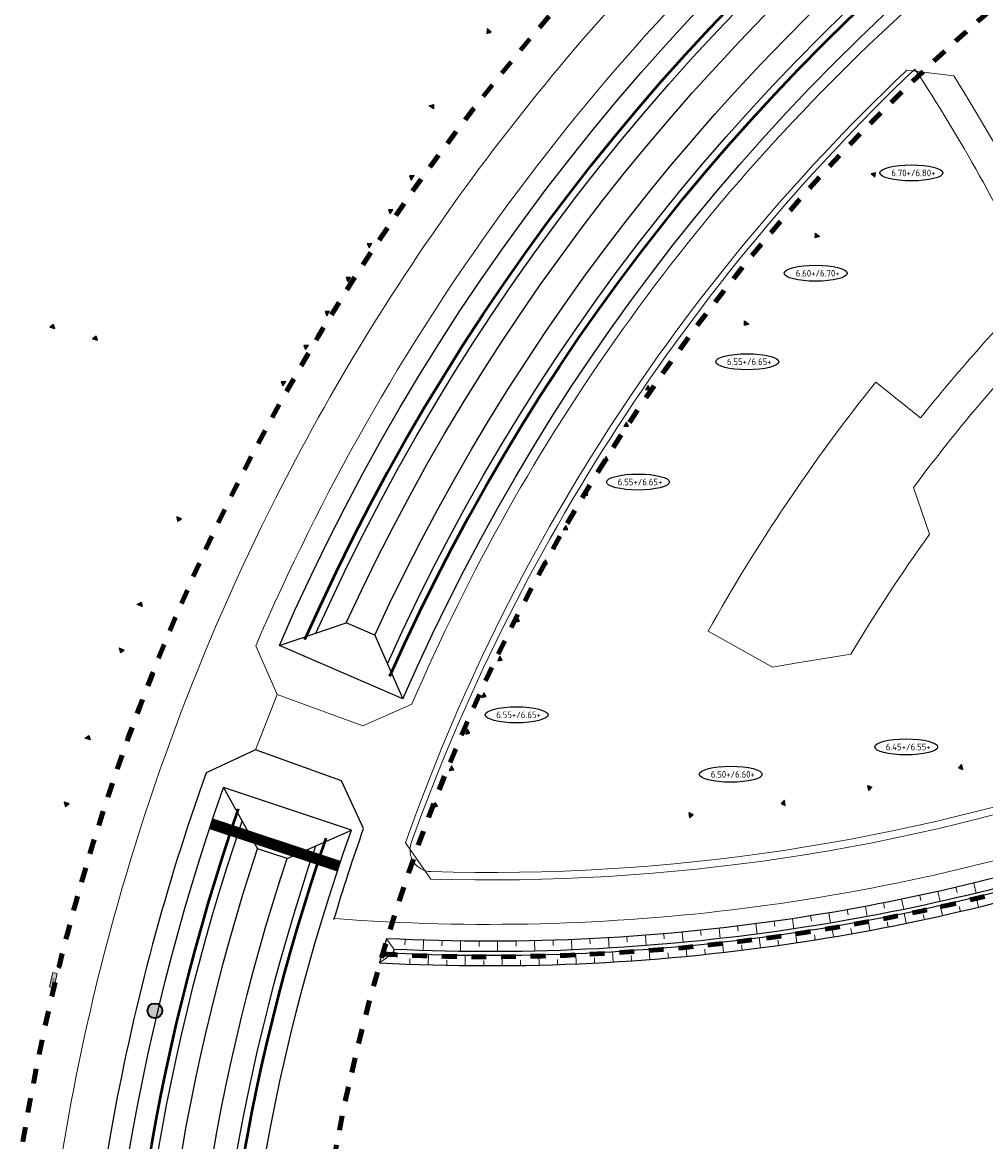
# Model space of a CAD drawing. Extents: x 168028 to 170416, y 448671 to 449636.
# Tile 20 of 32: x 168404 to 168534, y 449277 to 449428. Entities that reach past the tile are written whole.
import ezdxf
from ezdxf.enums import TextEntityAlignment as Align

# ---------------------------------------------------------------- set-up
doc = ezdxf.new("R2010")
doc.units = 0
doc.linetypes.add('XX-FASEGRENS', pattern=[4, 2, -2])
doc.layers.get('0').update_dxf_attribs({"lineweight": 0})
for name, color, linetype, lineweight in [('N-CO-GC-DAMWAND-G', 60, 'OB-BESCHOEIING', 50), ('N-RO-OG-TOPOGRAFIE_BEBOUWING_ENTREE-S', 7, 'Continuous', 25), ('N-WA-GW-GRONDWERKLIJN-G', 90, 'Continuous', 25), ('N-WE-GW-TALUDARCERING_KORT-G', 90, 'Continuous', 13), ('N-WE-GW-TALUDARCERING_LANG-G', 90, 'Continuous', 13), ('N-WE-VH-KANTVERHARDING-G', 210, 'Continuous', 18), ('N-XX-AL-PEILMAAT_VLOERPEIL-S', 7, 'Continuous', 25), ('X-XX-AL-REFERENTIE-G', 7, 'Continuous', 25)]:
    doc.layers.add(name, color=color, linetype=linetype, lineweight=lineweight)
for name, color, linetype, lineweight, true_color in [('N-GV-GR-BOOM_KNELPUNT-G', 7, 'Continuous', 35, 0xff8000), ('N-OI-KL-DATA_CAI_KAST-S', 3, 'Continuous', 15, 0x00ff00), ('N-OI-KL-ZINKER-G', 7, 'Continuous', 35, 0xffca80), ('N01-WE-KG-KADASTRAAL-O', 150, 'Continuous', 18, 0x007fff), ('X-XX-AL-FASEGRENS-G', 7, 'XX-FASEGRENS', 100, 0x0d33f2)]:
    doc.layers.add(name, color=color, linetype=linetype, lineweight=lineweight, true_color=true_color)
doc.styles.add('NLCS-ISO', font='NLCS-ISO.ttf')
doc.linetypes.add('OB-BESCHOEIING', pattern='A,30,-5,[1,NLCS.SHX,S=1,R=0,X=0,Y=0],-5', length=40)

# ---------------------------------------------------------------- blocks, each defined once
blk = doc.blocks.new('SKL-DATA_TERREINKAST-SO')
at = {"true_color": 0xe600e6}
h = blk.add_hatch(color=6, dxfattribs=at)
h.dxf.hatch_style = 1
h.paths.add_polyline_path([(1, 0.35), (-1, 0.35), (-1, -0.25), (1, -0.25)])
at = {"flags": 128}
blk.add_lwpolyline([(1, 0.35), (-1, 0.35), (-1, -0.25), (1, -0.25)], close=True, dxfattribs=at)
at = {"style": 'NLCS-ISO'}
blk.add_attdef('TYPE', text='', height=0.35, dxfattribs=at).set_placement((-0.03, 0.05), align=Align.MIDDLE_CENTER)
blk = doc.blocks.new('*U194')
blk.add_hatch(color=256).paths.add_polyline_path([(-0.5, -2.65), (-0.5, -3.35), (0, -3)])
blk.add_lwpolyline([(-0.5, -2.65), (-0.5, -3.35), (0, -3)], close=True)
blk = doc.blocks.new('*U192')
blk.add_hatch(color=256).paths.add_polyline_path([(-0.5, 2.65), (-0.5, 3.35), (0, 3)])
blk.add_lwpolyline([(-0.5, 2.65), (-0.5, 3.35), (0, 3)], close=True)

msp = doc.modelspace()

# ---------------------------------------------------------------- hatches: boundary and pattern name
at = {"layer": 'N-GV-GR-BOOM_KNELPUNT-G'}
h = msp.add_hatch(color=256, dxfattribs=at)
h.dxf.hatch_style = 1
edge = h.paths.add_edge_path()
edge.add_arc((168421.891, 449294.652), 1, 0, 360)
at = {"layer": 'N-RO-OG-TOPOGRAFIE_BEBOUWING_ENTREE-S'}
for points in [[(168518.688, 449407.776), (168519.183, 449407.282), (168519.289, 449407.883)], [(168511.195, 449399.727), (168511.734, 449399.282), (168511.146, 449399.119)], [(168501.601, 449387.871), (168502.16, 449387.449), (168501.579, 449387.261)], [(168488.554, 449379.172), (168488.199, 449378.568), (168488.807, 449378.617)], [(168485.638, 449374.216), (168485.283, 449373.613), (168485.891, 449373.661)], [(168482.903, 449369.56), (168482.548, 449368.957), (168483.156, 449369.005)], [(168480.166, 449364.905), (168479.811, 449364.302), (168480.42, 449364.35)], [(168477.43, 449360.25), (168477.075, 449359.646), (168477.683, 449359.694)], [(168474.693, 449355.595), (168474.338, 449354.991), (168474.946, 449355.039)], [(168470.853, 449347.822), (168470.57, 449347.182), (168471.168, 449347.3)], [(168468.524, 449342.565), (168468.241, 449341.925), (168468.839, 449342.043)], [(168466.337, 449337.628), (168466.053, 449336.988), (168466.652, 449337.105)], [(168464.149, 449332.691), (168463.866, 449332.051), (168464.465, 449332.168)], [(168531.08, 449327.264), (168530.926, 449327.947), (168530.515, 449327.496)], [(168461.962, 449327.754), (168461.679, 449327.114), (168462.277, 449327.231)], [(168518.399, 449324.4), (168518.245, 449325.083), (168518.81, 449324.852)], [(168459.775, 449322.816), (168459.491, 449322.176), (168460.09, 449322.294)], [(168507.098, 449322.397), (168507.008, 449323.091), (168506.557, 449322.68)], [(168494.205, 449320.729), (168494.116, 449321.423), (168494.656, 449321.14)]]:
    msp.add_hatch(color=256, dxfattribs=at).paths.add_polyline_path(points)

# ---------------------------------------------------------------- linework, layer by layer
at = {"layer": 'N-CO-GC-DAMWAND-G', "flags": 128}
for points in [[(168442.174, 449344.807, -0.2758719), (168688.366, 449519.308)], [(168453.655, 449339.862, -0.2741391), (168687.648, 449506.708)], [(168476.817, 448976.11, 0.0397224), (168464.186, 449041.441, 0.0303567), (168439.393, 449113.57, -0.1830286), (168433.197, 449321.937, -0.1830286)], [(168489.229, 448977.591, 0.0396704), (168476.232, 449044.78, 0.0303567), (168450.946, 449118.342, -0.1831458), (168445.055, 449317.98, -0.1831458)]]:
    msp.add_lwpolyline(points, format="xyb", dxfattribs=at)
at = {"layer": 'N-GV-GR-BOOM_KNELPUNT-G'}
msp.add_circle((168421.891, 449294.652), 1, dxfattribs=at)
at = {"layer": 'N-OI-KL-ZINKER-G', "const_width": 1.5, "flags": 128}
msp.add_lwpolyline([(168429.503, 449319.918), (168446.778, 449314.19)], dxfattribs=at)
at = {"layer": 'N-RO-OG-TOPOGRAFIE_BEBOUWING_ENTREE-S'}
for points in [[(168518.688, 449407.776), (168519.183, 449407.282), (168519.289, 449407.883)], [(168511.195, 449399.727), (168511.734, 449399.282), (168511.146, 449399.119)], [(168501.601, 449387.871), (168502.16, 449387.449), (168501.579, 449387.261)], [(168488.554, 449379.172), (168488.199, 449378.568), (168488.807, 449378.617)], [(168485.638, 449374.216), (168485.283, 449373.613), (168485.891, 449373.661)], [(168482.903, 449369.56), (168482.548, 449368.957), (168483.156, 449369.005)], [(168480.166, 449364.905), (168479.811, 449364.302), (168480.42, 449364.35)], [(168477.43, 449360.25), (168477.075, 449359.646), (168477.683, 449359.694)], [(168474.693, 449355.595), (168474.338, 449354.991), (168474.946, 449355.039)], [(168470.853, 449347.822), (168470.57, 449347.182), (168471.168, 449347.3)], [(168468.524, 449342.565), (168468.241, 449341.925), (168468.839, 449342.043)], [(168466.337, 449337.628), (168466.053, 449336.988), (168466.652, 449337.105)], [(168464.149, 449332.691), (168463.866, 449332.051), (168464.465, 449332.168)], [(168531.08, 449327.264), (168530.926, 449327.947), (168530.515, 449327.496)], [(168461.962, 449327.754), (168461.679, 449327.114), (168462.277, 449327.231)], [(168518.399, 449324.4), (168518.245, 449325.083), (168518.81, 449324.852)], [(168459.775, 449322.816), (168459.491, 449322.176), (168460.09, 449322.294)], [(168507.098, 449322.397), (168507.008, 449323.091), (168506.557, 449322.68)], [(168494.205, 449320.729), (168494.116, 449321.423), (168494.656, 449321.14)]]:
    msp.add_lwpolyline(points, close=True, dxfattribs=at)
at = {"layer": 'N-WA-GW-GRONDWERKLIJN-G', "flags": 128}
for points in [[(168438.723, 449344.028, -0.2800346), (168690.623, 449522.333)], [(168443.666, 449345.7, -0.2731449), (168686.894, 449518.185)], [(168447.751, 449347.082, -0.2673216), (168683.803, 449514.745, -0.2673216)], [(168451.6, 449345.4, -0.2666667), (168683.584, 449510.505, -0.2666667)], [(168453.312, 449341.549, -0.271589), (168686.288, 449507.594)], [(168455.424, 449336.794, -0.2778285), (168689.616, 449504.009)], [(168474.217, 448973.672, 0.0410043), (168461.439, 449040.68, 0.0303567), (168436.759, 449112.481, -0.1848137), (168431.179, 449324.805)], [(168477.65, 448977.632, 0.0388767), (168465.149, 449041.708, 0.0303567), (168440.317, 449113.951, -0.1817952), (168433.688, 449320.286, -0.1817952)], [(168492.287, 448975.854, 0.0408609), (168478.978, 449045.541, 0.0303567), (168453.58, 449119.431, -0.1851375), (168448.458, 449319.078)], [(168480.44, 448980.849, 0.0371769), (168468.185, 449042.55, 0.0303567), (168443.228, 449115.154, -0.1792436), (168435.762, 449316.553, -0.1792436)], [(168488.077, 448978.874, 0.0388546), (168475.268, 449044.513, 0.0303567), (168450.021, 449117.961, -0.1818449), (168443.648, 449316.96, -0.1818449)], [(168484.608, 448981.362, 0.0371754), (168472.232, 449043.671, 0.0303567), (168447.11, 449116.758, -0.179247), (168439.753, 449315.245, -0.179247)]]:
    msp.add_lwpolyline(points, format="xyb", dxfattribs=at)
for points in [[(168438.723, 449344.028), (168447.751, 449347.082)], [(168451.6, 449345.4), (168447.751, 449347.082)], [(168451.6, 449345.4), (168455.424, 449336.794)], [(168455.424, 449336.794), (168438.723, 449344.028)], [(168431.179, 449324.805), (168435.762, 449316.553)], [(168448.458, 449319.078), (168431.179, 449324.805)], [(168439.753, 449315.245), (168448.458, 449319.078)], [(168439.753, 449315.245), (168435.762, 449316.553)]]:
    msp.add_lwpolyline(points, dxfattribs=at)
for points in [[(168678.176, 449331.411, 0.0498977), (168623.499, 449332.623, 0.0520227), (168567.427, 449322.332, 0.0106009), (168556.324, 449318.817, -0.0438432), (168509.18, 449307.268, -0.0506606), (168453.205, 449304.391, 0.0031458), (168452.238, 449301.136, 0.0513782), (168509.681, 449304.007, 0.0438432), (168557.386, 449315.692, -0.0106009), (168568.356, 449319.166, -0.0520227), (168623.754, 449329.333, -0.0501011), (168677.994, 449328.109)], [(168676.706, 449330.177, 0.0486969), (168623.607, 449331.227, 0.0520227), (168567.821, 449320.989, 0.0106009), (168556.774, 449317.491, -0.0438432), (168509.393, 449305.885, -0.0496753), (168454.229, 449302.94, 0.0004799), (168454.082, 449302.446, 0.0497871), (168509.469, 449305.39, 0.0438432), (168556.935, 449317.018, -0.0106009), (168567.962, 449320.509, -0.0520227), (168623.646, 449330.729, -0.0487254), (168676.678, 449329.677)]]:
    msp.add_lwpolyline(points, format="xyb", close=True, dxfattribs=at)
at = {"layer": 'N-WE-GW-TALUDARCERING_KORT-G'}
for p, q in [((168530.146, 449311.325), (168530.305, 449310.643)), ((168525.267, 449310.231), (168525.414, 449309.546)), ((168515.455, 449308.307), (168515.577, 449307.618)), ((168520.37, 449309.225), (168520.504, 449308.538)), ((168530.769, 449308.081), (168530.61, 449308.763)), ((168505.579, 449306.739), (168505.676, 449306.046)), ((168510.524, 449307.478), (168510.634, 449306.787)), ((168520.992, 449305.984), (168520.858, 449306.671)), ((168525.89, 449306.989), (168525.743, 449307.674)), ((168495.653, 449305.527), (168495.725, 449304.831)), ((168500.622, 449306.088), (168500.706, 449305.393)), ((168516.077, 449305.066), (168515.955, 449305.755)), ((168455.707, 449304.277), (168455.679, 449303.578)), ((168460.705, 449304.118), (168460.689, 449303.418)), ((168465.704, 449304.049), (168465.701, 449303.349)), ((168470.704, 449304.07), (168470.713, 449303.37)), ((168475.703, 449304.182), (168475.725, 449303.482)), ((168480.699, 449304.383), (168480.733, 449303.684)), ((168485.69, 449304.675), (168485.737, 449303.976)), ((168490.676, 449305.056), (168490.735, 449304.359)), ((168506.202, 449303.494), (168506.104, 449304.187)), ((168511.147, 449304.236), (168511.037, 449304.927)), ((168486.315, 449301.41), (168486.267, 449302.108)), ((168491.3, 449301.798), (168491.24, 449302.495)), ((168496.277, 449302.275), (168496.204, 449302.971)), ((168501.245, 449302.84), (168501.16, 449303.535)), ((168456.333, 449300.95), (168456.36, 449301.649)), ((168461.331, 449300.804), (168461.345, 449301.504)), ((168466.33, 449300.747), (168466.332, 449301.447)), ((168471.33, 449300.779), (168471.32, 449301.479)), ((168476.329, 449300.9), (168476.306, 449301.6)), ((168481.324, 449301.11), (168481.289, 449301.81))]:
    msp.add_line(p, q, dxfattribs=at)
at = {"layer": 'N-WE-GW-TALUDARCERING_LANG-G'}
for p, q in [((168532.578, 449311.905), (168532.909, 449310.544)), ((168522.821, 449309.717), (168523.102, 449308.345)), ((168527.709, 449310.767), (168528.016, 449309.401)), ((168533.201, 449308.66), (168532.871, 449310.021)), ((168517.914, 449308.755), (168518.171, 449307.379)), ((168528.332, 449307.524), (168528.026, 449308.891)), ((168508.053, 449307.097), (168508.26, 449305.713)), ((168512.991, 449307.882), (168513.223, 449306.501)), ((168518.537, 449305.514), (168518.28, 449306.89)), ((168523.443, 449306.476), (168523.162, 449307.847)), ((168493.165, 449305.281), (168493.297, 449303.887)), ((168498.139, 449305.797), (168498.296, 449304.405)), ((168503.102, 449306.402), (168503.284, 449305.014)), ((168508.676, 449303.854), (168508.468, 449305.238)), ((168513.614, 449304.64), (168513.381, 449306.021)), ((168458.206, 449304.186), (168458.161, 449302.787)), ((168463.204, 449304.072), (168463.185, 449302.673)), ((168468.204, 449304.049), (168468.21, 449302.649)), ((168473.204, 449304.115), (168473.235, 449302.715)), ((168478.201, 449304.271), (168478.258, 449302.872)), ((168483.195, 449304.518), (168483.277, 449303.12)), ((168488.184, 449304.854), (168488.29, 449303.458)), ((168498.762, 449302.546), (168498.604, 449303.937)), ((168503.725, 449303.156), (168503.542, 449304.544)), ((168458.832, 449300.866), (168458.873, 449302.265)), ((168463.831, 449300.764), (168463.846, 449302.164)), ((168468.83, 449300.752), (168468.821, 449302.152)), ((168473.83, 449300.828), (168473.796, 449302.228)), ((168478.827, 449300.994), (168478.768, 449302.393)), ((168483.82, 449301.249), (168483.737, 449302.646)), ((168488.809, 449301.593), (168488.7, 449302.988)), ((168493.79, 449302.025), (168493.656, 449303.419))]:
    msp.add_line(p, q, dxfattribs=at)
at = {"layer": 'N-WE-GW-TALUDARCERING_LANG-G', "flags": 128}
for points in [[(168453.205, 449304.391), (168454.229, 449302.94)], [(168452.238, 449301.136), (168454.082, 449302.446)]]:
    msp.add_lwpolyline(points, dxfattribs=at)
at = {"layer": 'N-WE-VH-KANTVERHARDING-G', "flags": 128}
for points in [[(168408.689, 449180.821, -0.0824661), (168410.355, 449281.072, -0.0202213), (168415.793, 449305.21, -0.0549578), (168440.162, 449367.697, -0.0841572), (168502.034, 449449.157), (168502.86, 449456.379, -0.1436212), (168465.315, 449577.505)], [(168471.321, 449577.232, 0.064803), (168479.576, 449521.231), (168484.151, 449506.949, 0.0719111), (168513.562, 449451.513, 0.1121149), (168435.535, 449343.956), (168438.418, 449337.381), (168450.012, 449333.165), (168456.636, 449336.07, -0.1078754), (168523.697, 449430.104, -0.1131659), (168631.166, 449491.426, -0.0407364), (168637.141, 449423.792), (168636.746, 449422.873, -0.0529784), (168627.83, 449335.209, 0.0550023), (168567.963, 449324.863, 0.0117086), (168555.589, 449320.975, -0.1011871), (168446.279, 449307.11)]]:
    msp.add_lwpolyline(points, format="xyb", dxfattribs=at)
msp.add_lwpolyline([(168459.167, 449312.441), (168455.786, 449317.366, -0.1188474), (168523.278, 449421.531), (168523.5, 449421.743), (168529.852, 449420.993, -0.0997554), (168562.967, 449334.817), (168558.973, 449328.405, 0.0049442), (168553.657, 449326.656, -0.0895093)], format="xyb", close=True, dxfattribs=at)
msp.add_lwpolyline([(168435.497, 449329.931), (168438.418, 449337.381)], dxfattribs=at)
at = {"layer": 'N-XX-AL-PEILMAAT_VLOERPEIL-S', "color": 7, "linetype": 'ByBlock'}
for centre in [(168524.136, 449407.882), (168511.2, 449394.324), (168501.949, 449382.362), (168487.189, 449366.106), (168470.771, 449334.644), (168523.433, 449330.309), (168499.729, 449326.609)]:
    msp.add_ellipse(centre, major_axis=(4.255, 0), ratio=0.2541392, dxfattribs=at)
at = {"layer": 'N01-WE-KG-KADASTRAAL-O', "flags": 128}
msp.add_lwpolyline([(168515.956, 449342.859), (168508.765, 449341.655), (168505.379, 449341.087), (168502.384, 449342.77), (168496.671, 449345.964, -0.0412857), (168519.31, 449379.608), (168525.361, 449374.766, -0.0248002), (168541.012, 449392.453, 0.0367465), (168524.609, 449421.922, 0.1168017), (168456.544, 449317.339, 0.5098349), (168459.189, 449313.461, 0.0895169), (168553.329, 449327.621, -0.0060189), (168559.828, 449329.745, 0.0623822), (168544.421, 449384.739, 0.5435026), (168541.118, 449385.331, 0.0279272), (168524.414, 449365.363), (168526.598, 449359.04, 0.0212711), (168515.956, 449342.859)], format="xyb", close=True, dxfattribs=at)
at = {"layer": 'X-XX-AL-FASEGRENS-G', "flags": 128}
msp.add_lwpolyline([(168305.364, 448776.657, -0.0264161), (168313.862, 448832.674, 0.4993136), (168313.861, 448832.675, 0.0168903), (168287.5, 448829.711, 0.0020711), (168287.919, 448826.297), (168270.411, 448825.335), (168270.082, 448831.326), (168281.205, 448831.937, -0.0064762), (168280.136, 448842.795, -0.1019899), (168450.928, 448834.955, 0.0537532), (168462.076, 448920.461, 0.0112173), (168462.072, 448938.505, 0.0492565), (168452.526, 449016.978, 0.0127235), (168447.562, 449036.834, 0.0303567), (168423.45, 449106.983, -0.0612254), (168403.214, 449180.248, -0.2437818), (168496.415, 449451.414, -0.0059834), (168500.732, 449455.432, 0.0265293), (168500.305, 449456.165, -0.1387697), (168463.14, 449574.342), (168420.204, 449576.187), (168413.795, 449577.83), (168374.35, 449581.95), (168348.51, 449582.95), (168319.591, 449584.069), (168301.202, 449583.856), (168287.552, 449585.915), (168286.307, 449586.028), (168280.429, 449586.265), (168280.749, 449589.77), (168324.681, 449587.644), (168348.661, 449586.667), (168363.649, 449586.056), (168378.637, 449585.445), (168457.334, 449582.176), (168457.766, 449588.387), (168480.158, 449587.509), (168479.911, 449581.212), (168607.31, 449576.22), (168607.444, 449581.185), (168625.545, 449580.352), (168625.315, 449575.356), (168695.816, 449572.111), (168695.724, 449568.535), (168695.392, 449562.606), (168676.568, 449227.174), (168665.298, 449021.674), (168664.252, 449001.887), (168664.291, 448984.781), (168666.159, 448951.552), (168669.931, 448931.076), (168675.698, 448910.662), (168681.684, 448894.271), (168689.941, 448876.057), (168714.338, 448831.102), (168728.219, 448787.516), (168732.245, 448760.066), (168733.122, 448750.601), (168732.786, 448737.253), (168735.071, 448735.844), (168735.236, 448735.313), (168741.261, 448731.852), (168741.393, 448731.251), (168741.621, 448730.568), (168742.04, 448729.789), (168742.674, 448728.888), (168743.139, 448728.417), (168742.832, 448720.298), (168742.01, 448719.285), (168741.155, 448717.73), (168740.509, 448692.888), (168734.966, 448692.888), (168735.224, 448710.412), (168735.244, 448716.122, 0.2163546), (168733.852, 448719.389, 0.0651182), (168728.265, 448723.309), (168726.927, 448729.38), (168724.68, 448732.931), (168482.729, 448758.18), (168480.703, 448738.631), (168470.223, 448739.411), (168470.461, 448744.858), (168471.703, 448759.33), (168319.48, 448775.144), (168316.971, 448750.602), (168311.005, 448751.129), (168313.561, 448775.775)], format="xyb", close=True, dxfattribs=at)
for points in [[(168485.017, 449057.468, 0.0280138), (168462.731, 449121.389, -0.5128273), (168691.594, 449494.932, -0.5128273)], [(168452.687, 449302.314, 0.0018425), (168454.744, 449302.216, 0.0932287), (168557, 449316.828, -0.116983), (168682.269, 449328.759)]]:
    msp.add_lwpolyline(points, format="xyb", dxfattribs=at)
at = {"layer": 'X-XX-AL-REFERENTIE-G', "flags": 128}
msp.add_lwpolyline([(168446.1, 449306.973, -0.0119661), (168450.105, 449319.298), (168447.108, 449325.708), (168435.497, 449329.931), (168428.82, 449326.828, 0.0404734), (168416.256, 449279.991, 0.0740055), (168413.304, 449191.71, 0.0082165)], format="xyb", dxfattribs=at)

# ---------------------------------------------------------------- block references
at = {"layer": 'N-OI-KL-DATA_CAI_KAST-S', "rotation": 76.49207881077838}
msp.add_blockref('SKL-DATA_TERREINKAST-SO', (168408.22, 449298.757), dxfattribs=at).add_auto_attribs({'TYPE': 'CAI'})
at = {"layer": 'N-RO-OG-TOPOGRAFIE_BEBOUWING_ENTREE-S'}
for name, p, rotation in [('*U194', (168469.17, 449424.917), 233.0347204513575), ('*U192', (168461.954, 449415.329), 53.03472045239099), ('*U194', (168454.727, 449404.93), 148.0639312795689), ('*U194', (168451.876, 449400.356), 148.0639312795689), ('*U194', (168449.014, 449395.765), 148.0639312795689), ('*U194', (168446.158, 449391.182), 148.0639312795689), ('*U194', (168443.301, 449386.599), 148.0639312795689), ('*U194', (168405.263, 449388.223), 74.57869021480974), ('*U194', (168411.047, 449386.628), 74.57869021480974), ('*U194', (168440.445, 449382.017), 148.0639312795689), ('*U194', (168437.38, 449377.1), 148.0639312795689), ('*U194', (168427.706, 449359.581), 245.7664643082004), ('*U192', (168422.781, 449348.639), 65.76646430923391), ('*U194', (168420.033, 449341.999), 249.2722009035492), ('*U192', (168415.786, 449330.775), 69.2722009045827), ('*U194', (168412.7, 449321.409), 253.4058812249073)]:
    msp.add_blockref(name, p, dxfattribs=dict(at, rotation=rotation))

# ---------------------------------------------------------------- texts
at = {"layer": 'N-XX-AL-PEILMAAT_VLOERPEIL-S', "color": 7, "linetype": 'ByBlock', "style": 'NLCS-ISO'}
for s, p in [(' 6.70+/6.80+', (168524.136, 449407.882)), (' 6.60+/6.70+', (168511.2, 449394.324)), (' 6.55+/6.65+', (168501.949, 449382.362)), (' 6.55+/6.65+', (168487.189, 449366.106)), (' 6.55+/6.65+', (168470.771, 449334.644)), (' 6.45+/6.55+', (168523.433, 449330.309)), (' 6.50+/6.60+', (168499.729, 449326.609))]:
    msp.add_text(s, height=0.9, dxfattribs=at).set_placement(p, align=Align.MIDDLE)

doc.saveas('drawing.dxf')
